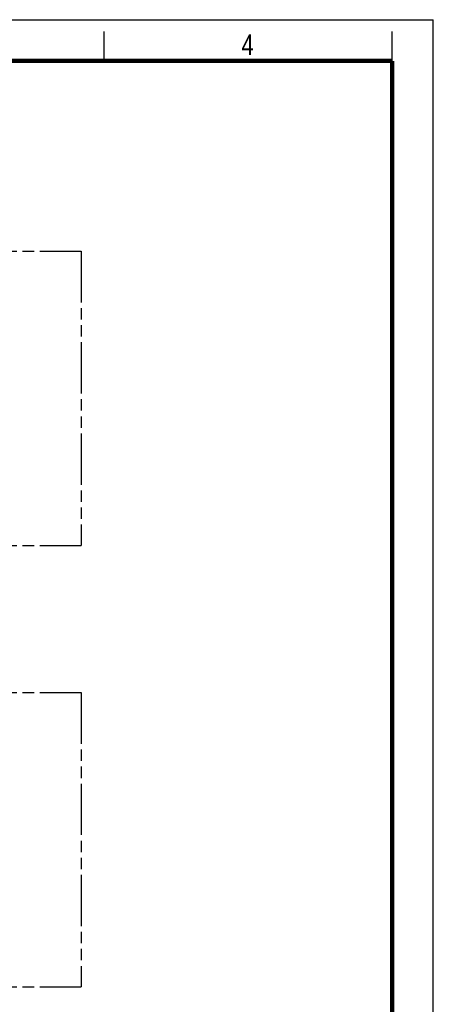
# Model space of a CAD drawing. Header units: millimetres. Extents: x 0 to 210, y 0 to 297.
# Tile 10 of 10: x 140 to 210, y 130 to 297. Entities that reach past the tile are written whole.
import ezdxf

# ---------------------------------------------------------------- set-up
doc = ezdxf.new("R2010")
doc.units = ezdxf.units.MM
doc.header["$LTSCALE"] = 19.36
doc.linetypes.add('PHANTOM', pattern=[0.8, 0.45, -0.05, 0.1, -0.05, 0.1, -0.05])
doc.layers.get('0').update_dxf_attribs({"linetype": 'CONTINUOUS'})
doc.layers.add('DEFAULT_3', color=7, linetype='PHANTOM')
doc.styles.add('TEXTSTYLE_2', font='txt', dxfattribs={"width": 0.75})

msp = doc.modelspace()

# ---------------------------------------------------------------- linework, layer by layer
at = {"color": 2, "linetype": 'Continuous'}
for p, q in [((0, 297), (210, 297)), ((210, 0), (210, 297)), ((154, 290), (154, 295)), ((203, 290), (203, 295))]:
    msp.add_line(p, q, dxfattribs=at)
at = {"color": 7, "linetype": 'Continuous', "const_width": 0.7}
for points in [[(7, 290), (203, 290)], [(203, 7), (203, 290)]]:
    msp.add_lwpolyline(points, dxfattribs=at)
at = {"layer": 'DEFAULT_3', "color": 91, "linetype": 'PHANTOM', "true_color": 0x80ff80}
for p, q in [((50.129, 257.68), (150.129, 257.68)), ((150.129, 257.68), (150.129, 207.68)), ((50.129, 207.68), (150.129, 207.68)), ((50.129, 182.68), (150.129, 182.68)), ((150.129, 182.68), (150.129, 132.68)), ((50.129, 132.68), (150.129, 132.68))]:
    msp.add_line(p, q, dxfattribs=at)

# ---------------------------------------------------------------- texts
at = {"color": 5, "linetype": 'Continuous', "style": 'TEXTSTYLE_2', "width": 0.785714}
msp.add_text('4', height=3.5, dxfattribs=at).set_placement((177.383, 290.991))

doc.saveas('drawing.dxf')
